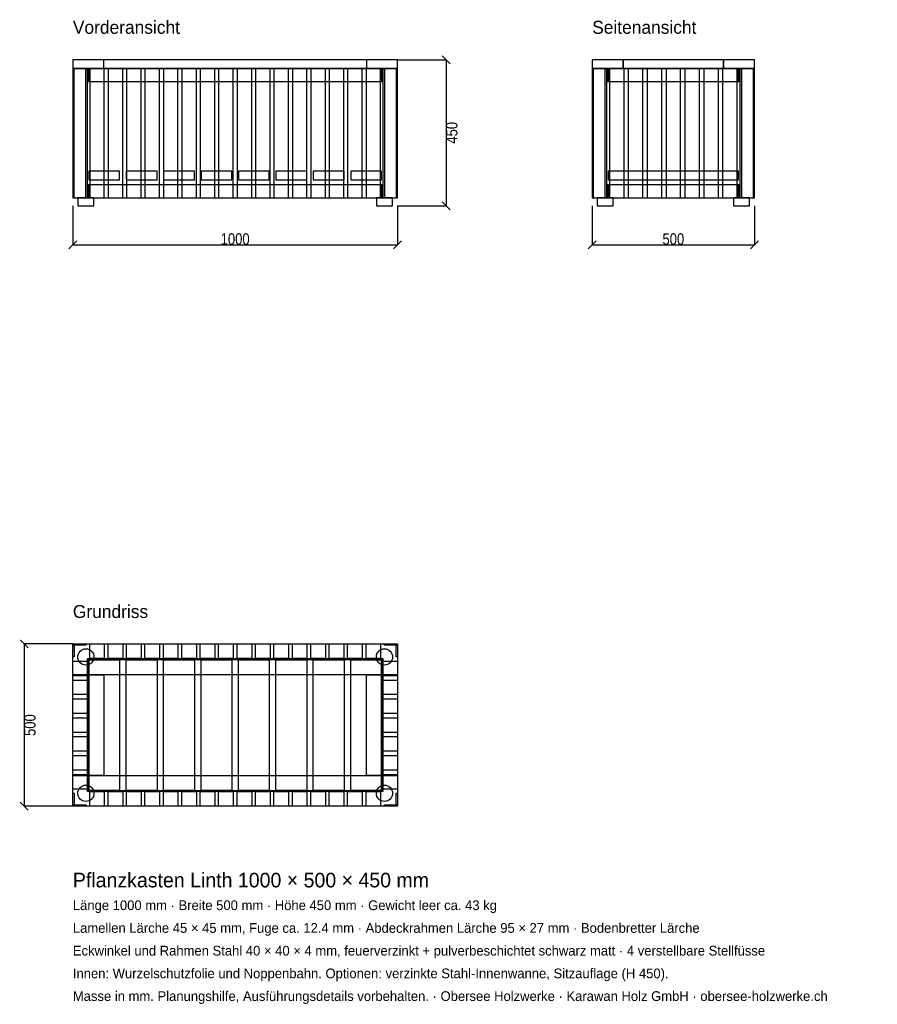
# Model space of a CAD drawing. Header units: millimetres. Extents: x -164 to 2478, y -3510 to -477.
import ezdxf

# ---------------------------------------------------------------- set-up
doc = ezdxf.new("R2010")
doc.units = ezdxf.units.MM
for name, color, linetype in [('2D_Ansichten', 7, 'Continuous'), ('2D_Masse', 1, 'Continuous'), ('2D_Text', 7, 'Continuous')]:
    doc.layers.add(name, color=color, linetype=linetype)
doc.styles.add('OpenSansCondensed-Light', font='OpenSansCondensed-Light.ttf')
doc.dimstyles.new('EZDXF', dxfattribs={"dimtxt": 35, "dimasz": 25, "dimexe": 0.375, "dimexo": 0.125, "dimgap": 0.1, "dimtad": 1, "dimdec": 0, "dimzin": 12, "dimdsep": 46, "dimtxsty": 'OpenSansCondensed-Light', "dimblk": 'ARCHTICK', "dimcen": 2.5, "dimazin": 3, "dimtfac": 0.5, "dimtmove": 2, "dimatfit": 3})

# ---------------------------------------------------------------- blocks, each defined once
blk = doc.blocks.new('_ARCHTICK')
at = {"color": 0, "linetype": 'BYBLOCK', "const_width": 0.15}
blk.add_lwpolyline([(-0.5, -0.5), (0.5, 0.5)], dxfattribs=at)

msp = doc.modelspace()

# ---------------------------------------------------------------- linework, layer by layer
at = {"layer": '2D_Ansichten'}
for points in [[(0, -627), (1000, -627), (1000, -600), (0, -600)], [(0, -627), (1000, -627), (1000, -600), (0, -600)], [(0, -627), (95, -627), (95, -600), (0, -600)], [(905, -627), (1000, -627), (1000, -600), (905, -600)], [(1600, -627), (1695, -627), (1695, -600), (1600, -600)], [(1695, -627), (2005, -627), (2005, -600), (1695, -600)], [(1695, -627), (2005, -627), (2005, -600), (1695, -600)], [(2005, -627), (2100, -627), (2100, -600), (2005, -600)], [(0, -1025), (40, -1025), (40, -627), (0, -627)], [(0, -1025), (4, -1025), (4, -627), (0, -627)], [(0, -1025), (40, -1025), (40, -627), (0, -627)], [(0, -1025), (4, -1025), (4, -627), (0, -627)], [(0, -1025), (45, -1025), (45, -627), (0, -627)], [(0, -1025), (45, -1025), (45, -627), (0, -627)], [(0, -1025), (45, -1025), (45, -627), (0, -627)], [(0, -1025), (45, -1025), (45, -627), (0, -627)], [(0, -1025), (45, -1025), (45, -627), (0, -627)], [(0, -1025), (45, -1025), (45, -627), (0, -627)], [(0, -1025), (45, -1025), (45, -627), (0, -627)], [(45, -667), (955, -667), (955, -627), (45, -627)], [(45, -667), (955, -667), (955, -627), (45, -627)], [(45, -667), (49, -667), (49, -627), (45, -627)], [(51.8, -1025), (96.8, -1025), (96.8, -627), (51.8, -627)], [(51.8, -1025), (96.8, -1025), (96.8, -627), (51.8, -627)], [(108.5, -1025), (153.5, -1025), (153.5, -627), (108.5, -627)], [(108.5, -1025), (153.5, -1025), (153.5, -627), (108.5, -627)], [(165.3, -1025), (210.3, -1025), (210.3, -627), (165.3, -627)], [(165.3, -1025), (210.3, -1025), (210.3, -627), (165.3, -627)], [(222.1, -1025), (267.1, -1025), (267.1, -627), (222.1, -627)], [(222.1, -1025), (267.1, -1025), (267.1, -627), (222.1, -627)], [(278.8, -1025), (323.8, -1025), (323.8, -627), (278.8, -627)], [(278.8, -1025), (323.8, -1025), (323.8, -627), (278.8, -627)], [(335.6, -1025), (380.6, -1025), (380.6, -627), (335.6, -627)], [(335.6, -1025), (380.6, -1025), (380.6, -627), (335.6, -627)], [(392.4, -1025), (437.4, -1025), (437.4, -627), (392.4, -627)], [(392.4, -1025), (437.4, -1025), (437.4, -627), (392.4, -627)], [(449.1, -1025), (494.1, -1025), (494.1, -627), (449.1, -627)], [(449.1, -1025), (494.1, -1025), (494.1, -627), (449.1, -627)], [(505.9, -1025), (550.9, -1025), (550.9, -627), (505.9, -627)], [(505.9, -1025), (550.9, -1025), (550.9, -627), (505.9, -627)], [(562.6, -1025), (607.6, -1025), (607.6, -627), (562.6, -627)], [(562.6, -1025), (607.6, -1025), (607.6, -627), (562.6, -627)], [(619.4, -1025), (664.4, -1025), (664.4, -627), (619.4, -627)], [(619.4, -1025), (664.4, -1025), (664.4, -627), (619.4, -627)], [(676.2, -1025), (721.2, -1025), (721.2, -627), (676.2, -627)], [(676.2, -1025), (721.2, -1025), (721.2, -627), (676.2, -627)], [(732.9, -1025), (777.9, -1025), (777.9, -627), (732.9, -627)], [(732.9, -1025), (777.9, -1025), (777.9, -627), (732.9, -627)], [(789.7, -1025), (834.7, -1025), (834.7, -627), (789.7, -627)], [(789.7, -1025), (834.7, -1025), (834.7, -627), (789.7, -627)], [(846.5, -1025), (891.5, -1025), (891.5, -627), (846.5, -627)], [(846.5, -1025), (891.5, -1025), (891.5, -627), (846.5, -627)], [(903.2, -1025), (948.2, -1025), (948.2, -627), (903.2, -627)], [(903.2, -1025), (948.2, -1025), (948.2, -627), (903.2, -627)], [(951, -667), (955, -667), (955, -627), (951, -627)], [(955, -1025), (1000, -1025), (1000, -627), (955, -627)], [(955, -1025), (1000, -1025), (1000, -627), (955, -627)], [(955, -1025), (1000, -1025), (1000, -627), (955, -627)], [(955, -1025), (1000, -1025), (1000, -627), (955, -627)], [(955, -1025), (1000, -1025), (1000, -627), (955, -627)], [(955, -1025), (1000, -1025), (1000, -627), (955, -627)], [(955, -1025), (1000, -1025), (1000, -627), (955, -627)], [(960, -1025), (1000, -1025), (1000, -627), (960, -627)], [(960, -1025), (1000, -1025), (1000, -627), (960, -627)], [(996, -1025), (1000, -1025), (1000, -627), (996, -627)], [(996, -1025), (1000, -1025), (1000, -627), (996, -627)], [(1600, -1025), (1604, -1025), (1604, -627), (1600, -627)], [(1600, -1025), (1640, -1025), (1640, -627), (1600, -627)], [(1600, -1025), (1604, -1025), (1604, -627), (1600, -627)], [(1600, -1025), (1640, -1025), (1640, -627), (1600, -627)], [(1600, -1025), (1645, -1025), (1645, -627), (1600, -627)], [(1600, -1025), (1645, -1025), (1645, -627), (1600, -627)], [(1600, -1025), (1645, -1025), (1645, -627), (1600, -627)], [(1600, -1025), (1645, -1025), (1645, -627), (1600, -627)], [(1600, -1025), (1645, -1025), (1645, -627), (1600, -627)], [(1600, -1025), (1645, -1025), (1645, -627), (1600, -627)], [(1600, -1025), (1645, -1025), (1645, -627), (1600, -627)], [(1600, -1025), (1645, -1025), (1645, -627), (1600, -627)], [(1600, -1025), (1645, -1025), (1645, -627), (1600, -627)], [(1600, -1025), (1645, -1025), (1645, -627), (1600, -627)], [(1600, -1025), (1645, -1025), (1645, -627), (1600, -627)], [(1600, -1025), (1645, -1025), (1645, -627), (1600, -627)], [(1600, -1025), (1645, -1025), (1645, -627), (1600, -627)], [(1600, -1025), (1645, -1025), (1645, -627), (1600, -627)], [(1600, -1025), (1645, -1025), (1645, -627), (1600, -627)], [(1600, -1025), (1645, -1025), (1645, -627), (1600, -627)], [(1645, -667), (1649, -667), (1649, -627), (1645, -627)], [(1649, -667), (2051, -667), (2051, -627), (1649, -627)], [(1649, -667), (2051, -667), (2051, -627), (1649, -627)], [(1653.1, -1025), (1698.1, -1025), (1698.1, -627), (1653.1, -627)], [(1653.1, -1025), (1698.1, -1025), (1698.1, -627), (1653.1, -627)], [(1711.2, -1025), (1756.2, -1025), (1756.2, -627), (1711.2, -627)], [(1711.2, -1025), (1756.2, -1025), (1756.2, -627), (1711.2, -627)], [(1769.4, -1025), (1814.4, -1025), (1814.4, -627), (1769.4, -627)], [(1769.4, -1025), (1814.4, -1025), (1814.4, -627), (1769.4, -627)], [(1827.5, -1025), (1872.5, -1025), (1872.5, -627), (1827.5, -627)], [(1827.5, -1025), (1872.5, -1025), (1872.5, -627), (1827.5, -627)], [(1885.6, -1025), (1930.6, -1025), (1930.6, -627), (1885.6, -627)], [(1885.6, -1025), (1930.6, -1025), (1930.6, -627), (1885.6, -627)], [(1943.8, -1025), (1988.8, -1025), (1988.8, -627), (1943.8, -627)], [(1943.8, -1025), (1988.8, -1025), (1988.8, -627), (1943.8, -627)], [(2001.9, -1025), (2046.9, -1025), (2046.9, -627), (2001.9, -627)], [(2001.9, -1025), (2046.9, -1025), (2046.9, -627), (2001.9, -627)], [(2051, -667), (2055, -667), (2055, -627), (2051, -627)], [(2055, -1025), (2100, -1025), (2100, -627), (2055, -627)], [(2055, -1025), (2100, -1025), (2100, -627), (2055, -627)], [(2055, -1025), (2100, -1025), (2100, -627), (2055, -627)], [(2055, -1025), (2100, -1025), (2100, -627), (2055, -627)], [(2055, -1025), (2100, -1025), (2100, -627), (2055, -627)], [(2055, -1025), (2100, -1025), (2100, -627), (2055, -627)], [(2055, -1025), (2100, -1025), (2100, -627), (2055, -627)], [(2055, -1025), (2100, -1025), (2100, -627), (2055, -627)], [(2055, -1025), (2100, -1025), (2100, -627), (2055, -627)], [(2055, -1025), (2100, -1025), (2100, -627), (2055, -627)], [(2055, -1025), (2100, -1025), (2100, -627), (2055, -627)], [(2055, -1025), (2100, -1025), (2100, -627), (2055, -627)], [(2055, -1025), (2100, -1025), (2100, -627), (2055, -627)], [(2055, -1025), (2100, -1025), (2100, -627), (2055, -627)], [(2055, -1025), (2100, -1025), (2100, -627), (2055, -627)], [(2055, -1025), (2100, -1025), (2100, -627), (2055, -627)], [(2060, -1025), (2100, -1025), (2100, -627), (2060, -627)], [(2060, -1025), (2100, -1025), (2100, -627), (2060, -627)], [(2096, -1025), (2100, -1025), (2100, -627), (2096, -627)], [(2096, -1025), (2100, -1025), (2100, -627), (2096, -627)], [(49, -970), (144, -970), (144, -943), (49, -943)], [(164.3, -970), (259.3, -970), (259.3, -943), (164.3, -943)], [(279.6, -970), (374.6, -970), (374.6, -943), (279.6, -943)], [(394.9, -970), (489.9, -970), (489.9, -943), (394.9, -943)], [(510.1, -970), (605.1, -970), (605.1, -943), (510.1, -943)], [(625.4, -970), (720.4, -970), (720.4, -943), (625.4, -943)], [(740.7, -970), (835.7, -970), (835.7, -943), (740.7, -943)], [(856, -970), (951, -970), (951, -943), (856, -943)], [(1649, -970), (2051, -970), (2051, -943), (1649, -943)], [(1649, -970), (2051, -970), (2051, -943), (1649, -943)], [(1649, -970), (2051, -970), (2051, -943), (1649, -943)], [(1649, -970), (2051, -970), (2051, -943), (1649, -943)], [(1649, -970), (2051, -970), (2051, -943), (1649, -943)], [(1649, -970), (2051, -970), (2051, -943), (1649, -943)], [(1649, -970), (2051, -970), (2051, -943), (1649, -943)], [(1649, -970), (2051, -970), (2051, -943), (1649, -943)], [(45, -1025), (955, -1025), (955, -985), (45, -985)], [(45, -1025), (955, -1025), (955, -985), (45, -985)], [(45, -1025), (49, -1025), (49, -985), (45, -985)], [(951, -1025), (955, -1025), (955, -985), (951, -985)], [(1645, -1025), (1649, -1025), (1649, -985), (1645, -985)], [(1649, -1025), (2051, -1025), (2051, -985), (1649, -985)], [(1649, -1025), (2051, -1025), (2051, -985), (1649, -985)], [(2051, -1025), (2055, -1025), (2055, -985), (2051, -985)], [(15, -1050), (65, -1050), (65, -1025), (15, -1025)], [(15, -1050), (65, -1050), (65, -1025), (15, -1025)], [(935, -1050), (985, -1050), (985, -1025), (935, -1025)], [(935, -1050), (985, -1050), (985, -1025), (935, -1025)], [(1615, -1050), (1665, -1050), (1665, -1025), (1615, -1025)], [(1615, -1050), (1665, -1050), (1665, -1025), (1615, -1025)], [(2035, -1050), (2085, -1050), (2085, -1025), (2035, -1025)], [(2035, -1050), (2085, -1050), (2085, -1025), (2035, -1025)], [(0, -2400), (40, -2400), (40, -2404), (0, -2404)], [(0, -2400), (4, -2400), (4, -2440), (0, -2440)], [(0, -2400), (1000, -2400), (1000, -2495), (0, -2495)], [(15, -2440), (15.5, -2435.1), (16.9, -2430.4), (19.2, -2426.1), (22.3, -2422.3), (26.1, -2419.2), (30.4, -2416.9), (35.1, -2415.5), (40, -2415), (44.9, -2415.5), (49.6, -2416.9), (53.9, -2419.2), (57.7, -2422.3), (60.8, -2426.1), (63.1, -2430.4), (64.5, -2435.1), (65, -2440), (64.5, -2444.9), (63.1, -2449.6), (60.8, -2453.9), (57.7, -2457.7), (53.9, -2460.8), (49.6, -2463.1), (44.9, -2464.5), (40, -2465), (35.1, -2464.5), (30.4, -2463.1), (26.1, -2460.8), (22.3, -2457.7), (19.2, -2453.9), (16.9, -2449.6), (15.5, -2444.9)], [(51.8, -2400), (96.8, -2400), (96.8, -2445), (51.8, -2445)], [(108.5, -2400), (153.5, -2400), (153.5, -2445), (108.5, -2445)], [(165.3, -2400), (210.3, -2400), (210.3, -2445), (165.3, -2445)], [(222.1, -2400), (267.1, -2400), (267.1, -2445), (222.1, -2445)], [(278.8, -2400), (323.8, -2400), (323.8, -2445), (278.8, -2445)], [(335.6, -2400), (380.6, -2400), (380.6, -2445), (335.6, -2445)], [(392.4, -2400), (437.4, -2400), (437.4, -2445), (392.4, -2445)], [(449.1, -2400), (494.1, -2400), (494.1, -2445), (449.1, -2445)], [(505.9, -2400), (550.9, -2400), (550.9, -2445), (505.9, -2445)], [(562.6, -2400), (607.6, -2400), (607.6, -2445), (562.6, -2445)], [(619.4, -2400), (664.4, -2400), (664.4, -2445), (619.4, -2445)], [(676.2, -2400), (721.2, -2400), (721.2, -2445), (676.2, -2445)], [(732.9, -2400), (777.9, -2400), (777.9, -2445), (732.9, -2445)], [(789.7, -2400), (834.7, -2400), (834.7, -2445), (789.7, -2445)], [(846.5, -2400), (891.5, -2400), (891.5, -2445), (846.5, -2445)], [(903.2, -2400), (948.2, -2400), (948.2, -2445), (903.2, -2445)], [(935, -2440), (935.5, -2435.1), (936.9, -2430.4), (939.2, -2426.1), (942.3, -2422.3), (946.1, -2419.2), (950.4, -2416.9), (955.1, -2415.5), (960, -2415), (964.9, -2415.5), (969.6, -2416.9), (973.9, -2419.2), (977.7, -2422.3), (980.8, -2426.1), (983.1, -2430.4), (984.5, -2435.1), (985, -2440), (984.5, -2444.9), (983.1, -2449.6), (980.8, -2453.9), (977.7, -2457.7), (973.9, -2460.8), (969.6, -2463.1), (964.9, -2464.5), (960, -2465), (955.1, -2464.5), (950.4, -2463.1), (946.1, -2460.8), (942.3, -2457.7), (939.2, -2453.9), (936.9, -2449.6), (935.5, -2444.9)], [(960, -2400), (1000, -2400), (1000, -2404), (960, -2404)], [(996, -2400), (1000, -2400), (1000, -2440), (996, -2440)], [(0, -2453.1), (45, -2453.1), (45, -2498.1), (0, -2498.1)], [(45, -2445), (955, -2445), (955, -2449), (45, -2449)], [(45, -2445), (955, -2445), (955, -2449), (45, -2449)], [(45, -2449), (49, -2449), (49, -2851), (45, -2851)], [(45, -2449), (49, -2449), (49, -2851), (45, -2851)], [(49, -2449), (144, -2449), (144, -2851), (49, -2851)], [(164.3, -2449), (259.3, -2449), (259.3, -2851), (164.3, -2851)], [(279.6, -2449), (374.6, -2449), (374.6, -2851), (279.6, -2851)], [(394.9, -2449), (489.9, -2449), (489.9, -2851), (394.9, -2851)], [(510.1, -2449), (605.1, -2449), (605.1, -2851), (510.1, -2851)], [(625.4, -2449), (720.4, -2449), (720.4, -2851), (625.4, -2851)], [(740.7, -2449), (835.7, -2449), (835.7, -2851), (740.7, -2851)], [(856, -2449), (951, -2449), (951, -2851), (856, -2851)], [(951, -2449), (955, -2449), (955, -2851), (951, -2851)], [(951, -2449), (955, -2449), (955, -2851), (951, -2851)], [(955, -2453.1), (1000, -2453.1), (1000, -2498.1), (955, -2498.1)], [(0, -2495), (95, -2495), (95, -2805), (0, -2805)], [(0, -2511.2), (45, -2511.2), (45, -2556.2), (0, -2556.2)], [(905, -2495), (1000, -2495), (1000, -2805), (905, -2805)], [(955, -2511.2), (1000, -2511.2), (1000, -2556.2), (955, -2556.2)], [(0, -2569.4), (45, -2569.4), (45, -2614.4), (0, -2614.4)], [(955, -2569.4), (1000, -2569.4), (1000, -2614.4), (955, -2614.4)], [(0, -2627.5), (45, -2627.5), (45, -2672.5), (0, -2672.5)], [(955, -2627.5), (1000, -2627.5), (1000, -2672.5), (955, -2672.5)], [(0, -2685.6), (45, -2685.6), (45, -2730.6), (0, -2730.6)], [(955, -2685.6), (1000, -2685.6), (1000, -2730.6), (955, -2730.6)], [(0, -2743.8), (45, -2743.8), (45, -2788.8), (0, -2788.8)], [(955, -2743.8), (1000, -2743.8), (1000, -2788.8), (955, -2788.8)], [(0, -2801.9), (45, -2801.9), (45, -2846.9), (0, -2846.9)], [(0, -2805), (1000, -2805), (1000, -2900), (0, -2900)], [(955, -2801.9), (1000, -2801.9), (1000, -2846.9), (955, -2846.9)], [(15, -2860), (15.5, -2855.1), (16.9, -2850.4), (19.2, -2846.1), (22.3, -2842.3), (26.1, -2839.2), (30.4, -2836.9), (35.1, -2835.5), (40, -2835), (44.9, -2835.5), (49.6, -2836.9), (53.9, -2839.2), (57.7, -2842.3), (60.8, -2846.1), (63.1, -2850.4), (64.5, -2855.1), (65, -2860), (64.5, -2864.9), (63.1, -2869.6), (60.8, -2873.9), (57.7, -2877.7), (53.9, -2880.8), (49.6, -2883.1), (44.9, -2884.5), (40, -2885), (35.1, -2884.5), (30.4, -2883.1), (26.1, -2880.8), (22.3, -2877.7), (19.2, -2873.9), (16.9, -2869.6), (15.5, -2864.9)], [(45, -2851), (955, -2851), (955, -2855), (45, -2855)], [(45, -2851), (955, -2851), (955, -2855), (45, -2855)], [(935, -2860), (935.5, -2855.1), (936.9, -2850.4), (939.2, -2846.1), (942.3, -2842.3), (946.1, -2839.2), (950.4, -2836.9), (955.1, -2835.5), (960, -2835), (964.9, -2835.5), (969.6, -2836.9), (973.9, -2839.2), (977.7, -2842.3), (980.8, -2846.1), (983.1, -2850.4), (984.5, -2855.1), (985, -2860), (984.5, -2864.9), (983.1, -2869.6), (980.8, -2873.9), (977.7, -2877.7), (973.9, -2880.8), (969.6, -2883.1), (964.9, -2884.5), (960, -2885), (955.1, -2884.5), (950.4, -2883.1), (946.1, -2880.8), (942.3, -2877.7), (939.2, -2873.9), (936.9, -2869.6), (935.5, -2864.9)], [(0, -2860), (4, -2860), (4, -2900), (0, -2900)], [(51.8, -2855), (96.8, -2855), (96.8, -2900), (51.8, -2900)], [(108.5, -2855), (153.5, -2855), (153.5, -2900), (108.5, -2900)], [(165.3, -2855), (210.3, -2855), (210.3, -2900), (165.3, -2900)], [(222.1, -2855), (267.1, -2855), (267.1, -2900), (222.1, -2900)], [(278.8, -2855), (323.8, -2855), (323.8, -2900), (278.8, -2900)], [(335.6, -2855), (380.6, -2855), (380.6, -2900), (335.6, -2900)], [(392.4, -2855), (437.4, -2855), (437.4, -2900), (392.4, -2900)], [(449.1, -2855), (494.1, -2855), (494.1, -2900), (449.1, -2900)], [(505.9, -2855), (550.9, -2855), (550.9, -2900), (505.9, -2900)], [(562.6, -2855), (607.6, -2855), (607.6, -2900), (562.6, -2900)], [(619.4, -2855), (664.4, -2855), (664.4, -2900), (619.4, -2900)], [(676.2, -2855), (721.2, -2855), (721.2, -2900), (676.2, -2900)], [(732.9, -2855), (777.9, -2855), (777.9, -2900), (732.9, -2900)], [(789.7, -2855), (834.7, -2855), (834.7, -2900), (789.7, -2900)], [(846.5, -2855), (891.5, -2855), (891.5, -2900), (846.5, -2900)], [(903.2, -2855), (948.2, -2855), (948.2, -2900), (903.2, -2900)], [(996, -2860), (1000, -2860), (1000, -2900), (996, -2900)], [(0, -2896), (40, -2896), (40, -2900), (0, -2900)], [(960, -2896), (1000, -2896), (1000, -2900), (960, -2900)]]:
    msp.add_lwpolyline(points, close=True, dxfattribs=at)

# ---------------------------------------------------------------- texts
at = {"layer": '2D_Text'}
for s, height, p in [('Vorderansicht', 40, (0, -520)), ('Seitenansicht', 40, (1600, -520)), ('Grundriss', 40, (0, -2320)), ('Pflanzkasten Linth 1000 × 500 × 450 mm', 45, (0, -3150)), ('Länge 1000 mm · Breite 500 mm · Höhe 450 mm · Gewicht leer ca. 43 kg', 30, (0, -3220)), ('Lamellen Lärche 45 × 45 mm, Fuge ca. 12.4 mm · Abdeckrahmen Lärche 95 × 27 mm · Bodenbretter Lärche', 30, (0, -3290)), ('Eckwinkel und Rahmen Stahl 40 × 40 × 4 mm, feuerverzinkt + pulverbeschichtet schwarz matt · 4 verstellbare Stellfüsse', 30, (0, -3360)), ('Innen: Wurzelschutzfolie und Noppenbahn. Optionen: verzinkte Stahl-Innenwanne, Sitzauflage (H 450).', 30, (0, -3430)), ('Masse in mm. Planungshilfe, Ausführungsdetails vorbehalten. · Obersee Holzwerke · Karawan Holz GmbH · obersee-holzwerke.ch', 30, (0, -3500))]:
    msp.add_text(s, height=height, dxfattribs=at).set_placement(p)

# ---------------------------------------------------------------- dimensions: what is measured, and where the dimension line sits
at = {"layer": '2D_Masse'}
for base, p1, p2 in [((1150, -600), (1000, -600), (1000, -1050)), ((-150, -2400), (0, -2400), (0, -2900))]:
    msp.add_linear_dim(base=base, p1=p1, p2=p2, angle=90, dimstyle='EZDXF', dxfattribs=at).render()
for base, p1, p2 in [((0, -1170), (0, -1050), (1000, -1050)), ((1600, -1170), (1600, -1050), (2100, -1050))]:
    msp.add_linear_dim(base=base, p1=p1, p2=p2, dimstyle='EZDXF', dxfattribs=at).render()

doc.saveas('drawing.dxf')
